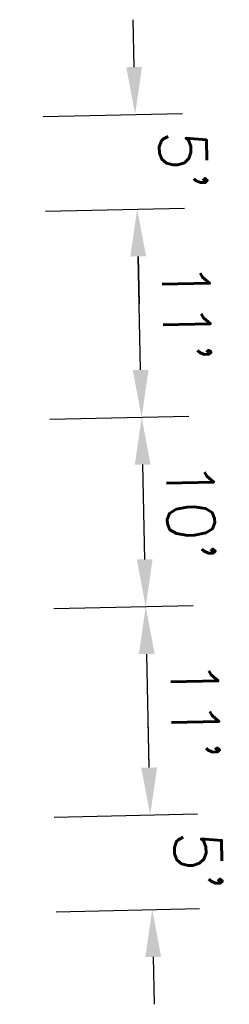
# Model space of a CAD drawing. Extents: x 1490373 to 1513964, y 652438 to 656452.
# Tile 4 of 6: x 1512169 to 1512180, y 652772 to 652824. Entities that reach past the tile are written whole.
import ezdxf

# ---------------------------------------------------------------- set-up
doc = ezdxf.new("R2010")
doc.units = 0
doc.header["$MEASUREMENT"] = 0
doc.header["$PDMODE"] = 34
doc.header["$PDSIZE"] = 0.004
doc.layers.add('P-DIM', color=7, linetype='Continuous')
doc.styles.get("Standard").update_dxf_attribs({"font": 'simplex.shx'})
doc.dimstyles.new('COEC', dxfattribs={"dimscale": 13.9, "dimtxt": 0.18, "dimasz": 0.18, "dimexe": 0.18, "dimexo": 0.0625, "dimgap": 0.09, "dimtad": 1, "dimzin": 0, "dimdsep": 46, "dimtxsty": 'Standard', "dimcen": 0.09, "dimclrd": 256, "dimclre": 256, "dimclrt": 256, "dimaunit": 1, "dimadec": 4, "dimazin": 0, "dimtfac": 1, "dimtofl": 0, "dimtmove": 0, "dimatfit": 3, "dimfxl": 1, "dimtolj": 1, "dimtzin": 0, "dimlwd": -1, "dimlwe": -1, "dimarcsym": 0})

# ---------------------------------------------------------------- blocks, each defined once
blk = doc.blocks.new('*D391')
at = {"layer": 'Defpoints', "color": 0, "transparency": 16777216}
for p in [(1512175.444, 652782.403), (1512169.121, 652782.267), (1512169.229, 652777.269)]:
    blk.add_point(p, dxfattribs=at)
at = {"layer": 'P-DIM', "transparency": 16777216}
for p, q in [((1512175.39, 652784.903), (1512175.336, 652787.402)), ((1512170.371, 652782.294), (1512177.943, 652782.457)), ((1512170.478, 652777.295), (1512178.051, 652777.458)), ((1512175.605, 652774.905), (1512175.659, 652772.406))]:
    blk.add_line(p, q, dxfattribs=at)
for points in [[(1512175.807, 652784.912), (1512174.973, 652784.894), (1512175.444, 652782.403)], [(1512176.022, 652774.914), (1512175.188, 652774.896), (1512175.551, 652777.405)]]:
    blk.add_solid(points, dxfattribs=at)
at = {"layer": 'P-DIM', "transparency": 16777216, "insert": (1512177.985, 652779.957), "char_height": 2.5, "attachment_point": 5, "rotation": 271.2322}
blk.add_mtext("\\A1;5'", dxfattribs=at)
blk = doc.blocks.new('*D392')
at = {"layer": 'Defpoints', "color": 0, "transparency": 16777216}
for p in [(1512169.104, 652793.27), (1512175.207, 652793.401), (1512169.121, 652782.267)]:
    blk.add_point(p, dxfattribs=at)
at = {"layer": 'P-DIM', "transparency": 16777216}
for p, q in [((1512170.354, 652793.296), (1512177.707, 652793.455)), ((1512175.39, 652784.903), (1512175.261, 652790.901)), ((1512170.371, 652782.294), (1512177.943, 652782.457))]:
    blk.add_line(p, q, dxfattribs=at)
for points in [[(1512175.678, 652790.91), (1512174.844, 652790.892), (1512175.207, 652793.401)], [(1512175.807, 652784.912), (1512174.973, 652784.894), (1512175.444, 652782.403)]]:
    blk.add_solid(points, dxfattribs=at)
at = {"layer": 'P-DIM', "transparency": 16777216, "insert": (1512177.813, 652787.956), "char_height": 2.5, "attachment_point": 5, "rotation": 271.2322}
blk.add_mtext("\\A1;11'", dxfattribs=at)
blk = doc.blocks.new('*D393')
at = {"layer": 'Defpoints', "color": 0, "transparency": 16777216}
for p in [(1512168.889, 652803.267), (1512174.992, 652803.399), (1512169.104, 652793.27)]:
    blk.add_point(p, dxfattribs=at)
at = {"layer": 'P-DIM', "transparency": 16777216}
for p, q in [((1512170.139, 652803.294), (1512177.492, 652803.452)), ((1512175.153, 652795.9), (1512175.046, 652800.899)), ((1512170.354, 652793.296), (1512177.707, 652793.455))]:
    blk.add_line(p, q, dxfattribs=at)
for points in [[(1512175.463, 652800.908), (1512174.629, 652800.89), (1512174.992, 652803.399)], [(1512175.57, 652795.909), (1512174.737, 652795.891), (1512175.207, 652793.401)]]:
    blk.add_solid(points, dxfattribs=at)
at = {"layer": 'P-DIM', "transparency": 16777216, "insert": (1512177.587, 652798.453), "char_height": 2.5, "attachment_point": 5, "rotation": 271.2322}
blk.add_mtext("\\A1;10'", dxfattribs=at)
blk = doc.blocks.new('*D394')
at = {"layer": 'Defpoints', "color": 0, "transparency": 16777216}
for p in [(1512168.653, 652814.265), (1512174.756, 652814.396), (1512168.889, 652803.267)]:
    blk.add_point(p, dxfattribs=at)
at = {"layer": 'P-DIM', "transparency": 16777216}
for p, q in [((1512169.903, 652814.292), (1512177.255, 652814.45)), ((1512174.938, 652805.898), (1512174.809, 652811.897)), ((1512170.139, 652803.294), (1512177.492, 652803.452))]:
    blk.add_line(p, q, dxfattribs=at)
for points in [[(1512175.226, 652811.906), (1512174.393, 652811.888), (1512174.756, 652814.396)], [(1512175.355, 652805.907), (1512174.522, 652805.889), (1512174.992, 652803.399)]]:
    blk.add_solid(points, dxfattribs=at)
at = {"layer": 'P-DIM', "transparency": 16777216, "insert": (1512177.361, 652808.951), "char_height": 2.5, "attachment_point": 5, "rotation": 271.2322}
blk.add_mtext("\\A1;11'", dxfattribs=at)
blk = doc.blocks.new('*D395')
at = {"layer": 'Defpoints', "color": 0, "transparency": 16777216}
for p in [(1512168.545, 652819.264), (1512174.648, 652819.395), (1512168.653, 652814.265)]:
    blk.add_point(p, dxfattribs=at)
at = {"layer": 'P-DIM', "transparency": 16777216}
for p, q in [((1512174.594, 652821.894), (1512174.541, 652824.394)), ((1512169.795, 652819.29), (1512177.148, 652819.449)), ((1512169.903, 652814.292), (1512177.255, 652814.45)), ((1512174.809, 652811.897), (1512174.863, 652809.397))]:
    blk.add_line(p, q, dxfattribs=at)
for points in [[(1512175.011, 652821.903), (1512174.178, 652821.885), (1512174.648, 652819.395)], [(1512175.226, 652811.906), (1512174.393, 652811.888), (1512174.756, 652814.396)]]:
    blk.add_solid(points, dxfattribs=at)
at = {"layer": 'P-DIM', "transparency": 16777216, "insert": (1512177.189, 652816.949), "char_height": 2.5, "attachment_point": 5, "rotation": 271.2322}
blk.add_mtext("\\A1;5'", dxfattribs=at)

msp = doc.modelspace()

# ---------------------------------------------------------------- dimensions: what is measured, and where the dimension line sits
at = {"layer": 'P-DIM'}
for base, p1, p2, text, picture, middle in [((1512174.648, 652819.395), (1512168.653, 652814.265), (1512168.545, 652819.264), "5'", '*D395', (1512177.189, 652816.949)), ((1512174.756, 652814.396), (1512168.889, 652803.267), (1512168.653, 652814.265), "11'", '*D394', (1512177.361, 652808.951)), ((1512174.992, 652803.399), (1512169.104, 652793.27), (1512168.889, 652803.267), "10'", '*D393', (1512177.587, 652798.453)), ((1512175.207, 652793.401), (1512169.121, 652782.267), (1512169.104, 652793.27), "11'", '*D392', (1512177.813, 652787.956))]:
    dim = msp.add_linear_dim(base=base, p1=p1, p2=p2, angle=271.2322, text=text, dimstyle='COEC', override={"dimscale": 20, "dimtxt": 0.125, "dimasz": 0.125, "dimexe": 0.125, "dimgap": 0.05, "dimtmove": 1}, dxfattribs=at)
    dim.commit()
    dim.dimension.update_dxf_attribs({"geometry": picture, "text_midpoint": middle})
dim = msp.add_aligned_dim(p1=(1512169.229, 652777.269), p2=(1512169.121, 652782.267), distance=-6.324, text="5'", dimstyle='COEC', override={"dimscale": 20, "dimtxt": 0.125, "dimasz": 0.125, "dimexe": 0.125, "dimgap": 0.05}, dxfattribs=at)
dim.commit()
dim.dimension.update_dxf_attribs({"geometry": '*D391', "text_midpoint": (1512177.985, 652779.957)})

doc.saveas('drawing.dxf')
